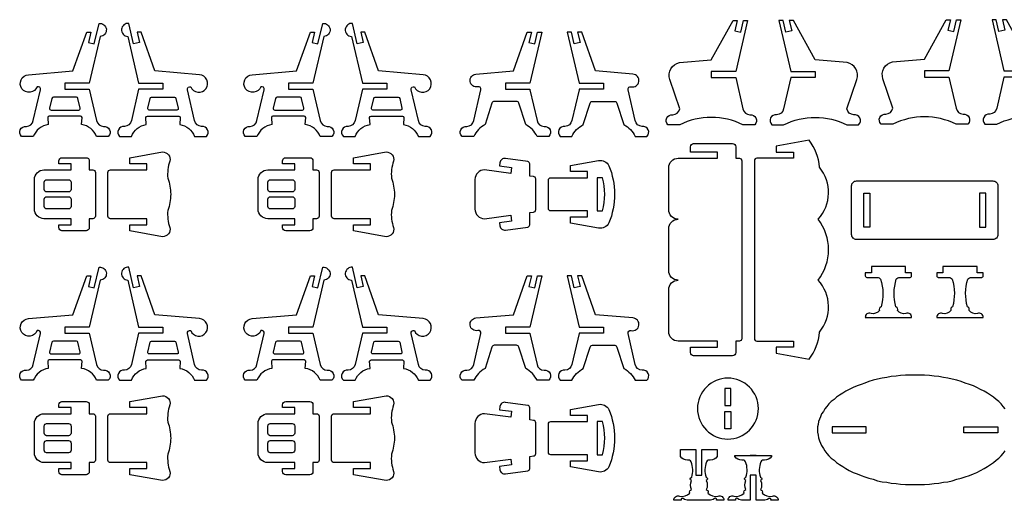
# Model space of a CAD drawing. Extents: x 4832.9 to 4875.3, y 1537.2 to 1563.8.
# Tile 2 of 4: x 4832.9 to 4853.1, y 1553.9 to 1563.7. Entities that reach past the tile are written whole.
import ezdxf

# ---------------------------------------------------------------- set-up
doc = ezdxf.new("R2010")
doc.units = 0
doc.header["$MEASUREMENT"] = 0
doc.layers.add('LAYER1', color=18, linetype='CONTINUOUS')

msp = doc.modelspace()

# ---------------------------------------------------------------- linework, layer by layer
at = {"layer": 'LAYER1'}
for points in [[(4833.861, 1562.37), (4833.861, 1562.308), (4834.361, 1562.308), (4834.51, 1561.666, 0.343544), (4834.652, 1561.547, -0.729626), (4834.751, 1561.341), (4834.51, 1561.341, 0.693778), (4834.51, 1561.341, 0.271498), (4834.203, 1561.584), (4834.213, 1561.73, 0.394231), (4834.183, 1561.758), (4833.539, 1561.758, 0.394231), (4833.509, 1561.73), (4833.518, 1561.584, 0.271498), (4833.212, 1561.341), (4832.971, 1561.341, -0.729626), (4833.07, 1561.547, 0.343544), (4833.212, 1561.666), (4833.359, 1562.299, 0.616854), (4833.292, 1562.359, -0.585378), (4832.98, 1562.321, -0.585378), (4833.111, 1562.607), (4834.026, 1562.684), (4834.308, 1563.483), (4834.392, 1563.483), (4834.342, 1563.267), (4834.464, 1563.239), (4834.561, 1563.658, -0.427759), (4834.711, 1563.538, -0.427759), (4834.584, 1563.394), (4834.361, 1562.433), (4833.861, 1562.433)], [(4835.873, 1562.37), (4835.873, 1562.308), (4835.373, 1562.308), (4835.224, 1561.666, -0.343544), (4835.082, 1561.547, 0.729626), (4834.983, 1561.341), (4835.224, 1561.341, -0.693778), (4835.224, 1561.341, -0.271498), (4835.531, 1561.584), (4835.522, 1561.73, -0.394231), (4835.552, 1561.758), (4836.195, 1561.758, -0.394231), (4836.225, 1561.73), (4836.216, 1561.584, -0.271498), (4836.522, 1561.341), (4836.763, 1561.341, 0.729626), (4836.664, 1561.547, -0.343544), (4836.522, 1561.666), (4836.375, 1562.299, -0.616854), (4836.442, 1562.359, 0.585378), (4836.754, 1562.321, 0.585378), (4836.624, 1562.607), (4835.708, 1562.684), (4835.426, 1563.483), (4835.342, 1563.483), (4835.392, 1563.267), (4835.27, 1563.239), (4835.173, 1563.658, 0.427759), (4835.023, 1563.538, 0.427759), (4835.15, 1563.394), (4835.373, 1562.433), (4835.873, 1562.433)], [(4838.449, 1562.37), (4838.449, 1562.308), (4838.949, 1562.308), (4839.098, 1561.666, 0.343544), (4839.24, 1561.547, -0.729626), (4839.339, 1561.341), (4839.098, 1561.341, 0.693778), (4839.098, 1561.341, 0.271498), (4838.792, 1561.584), (4838.801, 1561.73, 0.394231), (4838.771, 1561.758), (4838.127, 1561.758, 0.394231), (4838.097, 1561.73), (4838.107, 1561.584, 0.271498), (4837.8, 1561.341), (4837.559, 1561.341, -0.729626), (4837.658, 1561.547, 0.343544), (4837.8, 1561.666), (4837.947, 1562.299, 0.616854), (4837.881, 1562.359, -0.585378), (4837.568, 1562.321, -0.585378), (4837.699, 1562.607), (4838.614, 1562.684), (4838.897, 1563.483), (4838.981, 1563.483), (4838.931, 1563.267), (4839.052, 1563.239), (4839.15, 1563.658, -0.427759), (4839.299, 1563.538, -0.427759), (4839.172, 1563.394), (4838.949, 1562.433), (4838.449, 1562.433)], [(4840.462, 1562.37), (4840.462, 1562.308), (4839.962, 1562.308), (4839.813, 1561.666, -0.343544), (4839.671, 1561.547, 0.729626), (4839.572, 1561.341), (4839.813, 1561.341, -0.693778), (4839.813, 1561.341, -0.271498), (4840.119, 1561.584), (4840.11, 1561.73, -0.394231), (4840.14, 1561.758), (4840.784, 1561.758, -0.394231), (4840.813, 1561.73), (4840.804, 1561.584, -0.271498), (4841.111, 1561.341), (4841.352, 1561.341, 0.729626), (4841.253, 1561.547, -0.343544), (4841.111, 1561.666), (4840.964, 1562.299, -0.616854), (4841.03, 1562.359, 0.585378), (4841.343, 1562.321, 0.585378), (4841.212, 1562.607), (4840.296, 1562.684), (4840.014, 1563.483), (4839.93, 1563.483), (4839.98, 1563.267), (4839.858, 1563.239), (4839.761, 1563.658, 0.427759), (4839.612, 1563.538, 0.427759), (4839.739, 1563.394), (4839.962, 1562.433), (4840.462, 1562.433)], [(4847.12, 1562.61), (4847.12, 1562.547), (4847.62, 1562.547), (4847.769, 1561.906, 0.343544), (4847.911, 1561.786, -0.729626), (4848.01, 1561.581), (4847.769, 1561.581, 0.230289), (4846.471, 1561.581), (4846.23, 1561.581, -0.729626), (4846.329, 1561.786, 0.343544), (4846.471, 1561.906), (4846.269, 1562.512, -0.456332), (4846.464, 1562.855), (4847.12, 1562.91), (4847.568, 1563.722), (4847.652, 1563.722), (4847.602, 1563.507), (4847.724, 1563.479), (4847.78, 1563.722), (4847.864, 1563.722), (4847.62, 1562.672), (4847.12, 1562.672)], [(4849.251, 1562.61), (4849.251, 1562.547), (4848.751, 1562.547), (4848.602, 1561.906, -0.343544), (4848.46, 1561.786, 0.729626), (4848.361, 1561.581), (4848.602, 1561.581, -0.230289), (4849.9, 1561.581), (4850.141, 1561.581, 0.729626), (4850.042, 1561.786, -0.343544), (4849.9, 1561.906), (4850.102, 1562.512, 0.456332), (4849.907, 1562.855), (4849.251, 1562.91), (4848.803, 1563.722), (4848.719, 1563.722), (4848.769, 1563.507), (4848.647, 1563.479), (4848.591, 1563.722), (4848.507, 1563.722), (4848.751, 1562.672), (4849.251, 1562.672)], [(4851.492, 1562.623), (4851.492, 1562.56), (4851.992, 1562.56), (4852.141, 1561.919, 0.343544), (4852.283, 1561.8, -0.729626), (4852.382, 1561.594), (4852.141, 1561.594, 0.230289), (4850.843, 1561.594), (4850.602, 1561.594, -0.729626), (4850.701, 1561.8, 0.343544), (4850.843, 1561.919), (4850.641, 1562.525, -0.456332), (4850.836, 1562.868), (4851.492, 1562.923), (4851.939, 1563.735), (4852.023, 1563.735), (4851.973, 1563.52), (4852.095, 1563.492), (4852.152, 1563.735), (4852.236, 1563.735), (4851.992, 1562.685), (4851.492, 1562.685)], [(4853.622, 1562.623), (4853.622, 1562.56), (4853.122, 1562.56), (4852.973, 1561.919, -0.343544), (4852.831, 1561.8, 0.729626), (4852.732, 1561.594), (4852.973, 1561.594, -0.230289), (4854.271, 1561.594), (4854.512, 1561.594, 0.729626), (4854.413, 1561.8, -0.343544), (4854.271, 1561.919), (4854.474, 1562.525, 0.456332), (4854.278, 1562.868), (4853.622, 1562.923), (4853.175, 1563.735), (4853.091, 1563.735), (4853.141, 1563.52), (4853.019, 1563.492), (4852.963, 1563.735), (4852.879, 1563.735), (4853.122, 1562.685), (4853.622, 1562.685)], [(4842.897, 1562.308), (4843.397, 1562.308, 0.04526), (4843.399, 1562.299), (4843.545, 1561.666, 0.343544), (4843.688, 1561.547, -0.729626), (4843.787, 1561.341), (4843.545, 1561.341, 0.157681), (4843.314, 1561.584), (4843.173, 1562.023, 0.325785), (4843.125, 1562.058), (4842.668, 1562.058, 0.325785), (4842.62, 1562.023), (4842.479, 1561.584, 0.157681), (4842.248, 1561.341), (4842.007, 1561.341, -0.729626), (4842.106, 1561.547, 0.343544), (4842.248, 1561.666), (4842.395, 1562.299, 0.616854), (4842.328, 1562.359, -0.432644), (4842.171, 1562.47, -0.432644), (4842.292, 1562.619), (4843.062, 1562.684), (4843.344, 1563.483), (4843.428, 1563.483), (4843.378, 1563.267), (4843.5, 1563.239), (4843.556, 1563.483), (4843.64, 1563.483), (4843.397, 1562.433), (4842.897, 1562.433)], [(4844.909, 1562.308), (4844.409, 1562.308, -0.04526), (4844.407, 1562.299), (4844.26, 1561.666, -0.343544), (4844.118, 1561.547, 0.729626), (4844.019, 1561.341), (4844.26, 1561.341, -0.157681), (4844.492, 1561.584), (4844.633, 1562.023, -0.325785), (4844.68, 1562.058), (4845.138, 1562.058, -0.325785), (4845.185, 1562.023), (4845.326, 1561.584, -0.157681), (4845.558, 1561.341), (4845.799, 1561.341, 0.729626), (4845.7, 1561.547, -0.343544), (4845.558, 1561.666), (4845.411, 1562.299, -0.616854), (4845.478, 1562.359, 0.432644), (4845.634, 1562.47, 0.432644), (4845.513, 1562.619), (4844.744, 1562.684), (4844.462, 1563.483), (4844.378, 1563.483), (4844.428, 1563.267), (4844.306, 1563.239), (4844.249, 1563.483), (4844.165, 1563.483), (4844.409, 1562.433), (4844.909, 1562.433)], [(4833.861, 1562.146), (4833.624, 1562.146, 0.348878), (4833.595, 1562.122), (4833.548, 1561.919, 0.482714), (4833.577, 1561.883), (4834.145, 1561.883, 0.216532), (4834.167, 1561.893, 0.240993), (4834.174, 1561.919), (4834.127, 1562.122, 0.348878), (4834.098, 1562.146)], [(4835.873, 1562.146), (4836.11, 1562.146, -0.348878), (4836.139, 1562.122), (4836.187, 1561.919, -0.482714), (4836.157, 1561.883), (4835.589, 1561.883, -0.216532), (4835.567, 1561.893, -0.240993), (4835.56, 1561.919), (4835.607, 1562.122, -0.348878), (4835.636, 1562.146)], [(4838.449, 1562.146), (4838.212, 1562.146, 0.348878), (4838.183, 1562.122), (4838.136, 1561.919, 0.482714), (4838.165, 1561.883), (4838.733, 1561.883, 0.216532), (4838.756, 1561.893, 0.240993), (4838.762, 1561.919), (4838.715, 1562.122, 0.348878), (4838.686, 1562.146)], [(4840.462, 1562.146), (4840.699, 1562.146, -0.348878), (4840.728, 1562.122), (4840.775, 1561.919, -0.482714), (4840.746, 1561.883), (4840.178, 1561.883, -0.216532), (4840.155, 1561.893, -0.240993), (4840.148, 1561.919), (4840.196, 1562.122, -0.348878), (4840.225, 1562.146)], [(4846.442, 1558.394, -0.414214), (4846.245, 1558.591), (4846.245, 1559.448, -0.414214), (4846.442, 1559.644, -0.414214), (4846.245, 1559.841), (4846.245, 1560.698, -0.414214), (4846.442, 1560.894), (4847.245, 1560.894), (4847.245, 1561.019), (4846.692, 1561.019), (4846.692, 1561.129, -0.414214), (4846.757, 1561.194), (4847.555, 1561.194, -0.414214), (4847.62, 1561.129), (4847.62, 1560.894), (4847.695, 1560.894, -0.414214), (4847.745, 1560.844), (4847.745, 1557.194, -0.414214), (4847.695, 1557.144), (4847.62, 1557.144), (4847.62, 1556.91, -0.414214), (4847.555, 1556.844), (4846.757, 1556.844, -0.414214), (4846.692, 1556.91), (4846.692, 1557.019), (4847.245, 1557.019), (4847.245, 1557.144), (4846.442, 1557.144, -0.414214), (4846.245, 1557.341), (4846.245, 1558.198, -0.414214)], [(4849.336, 1560.709, 0.157436), (4849.124, 1561.262), (4848.452, 1561.144), (4848.452, 1561.019), (4848.802, 1561.019), (4848.802, 1560.894), (4848.052, 1560.894, 0.414214), (4848.002, 1560.844), (4848.002, 1560.394), (4848.002, 1557.194, 0.414214), (4848.052, 1557.144), (4848.802, 1557.144), (4848.802, 1557.019), (4848.452, 1557.019), (4848.452, 1556.894), (4849.124, 1556.776, 0.157436), (4849.336, 1557.329, 0.379394), (4849.308, 1558.394, 0.346118), (4849.308, 1559.644, 0.379394)], [(4834.743, 1560.155), (4834.743, 1560.605, -0.414214), (4834.793, 1560.655), (4835.543, 1560.655), (4835.543, 1560.78), (4835.193, 1560.78), (4835.193, 1560.905), (4835.865, 1561.023, -0.480696), (4836.015, 1560.835, 0.114725), (4835.972, 1560.484, -0.088383), (4836.031, 1560.155, -0.088383), (4835.972, 1559.825, 0.114725), (4836.015, 1559.474, -0.480696), (4835.865, 1559.286), (4835.193, 1559.405), (4835.193, 1559.53), (4835.543, 1559.53), (4835.543, 1559.655), (4834.793, 1559.655, -0.414214), (4834.743, 1559.705)], [(4839.331, 1560.155), (4839.331, 1560.605, -0.414214), (4839.381, 1560.655), (4840.131, 1560.655), (4840.131, 1560.78), (4839.781, 1560.78), (4839.781, 1560.905), (4840.453, 1561.023, -0.480696), (4840.603, 1560.835, 0.114725), (4840.56, 1560.484, -0.088383), (4840.619, 1560.155, -0.088383), (4840.56, 1559.825, 0.114725), (4840.603, 1559.474, -0.480696), (4840.453, 1559.286), (4839.781, 1559.405), (4839.781, 1559.53), (4840.131, 1559.53), (4840.131, 1559.655), (4839.381, 1559.655, -0.414214), (4839.331, 1559.705)], [(4833.432, 1560.655), (4833.986, 1560.655), (4833.986, 1560.78), (4833.736, 1560.78), (4833.736, 1560.839, -0.414214), (4833.801, 1560.905), (4834.295, 1560.905, -0.414214), (4834.361, 1560.839), (4834.361, 1560.655), (4834.436, 1560.655, -0.414214), (4834.486, 1560.605), (4834.486, 1559.705, -0.414214), (4834.436, 1559.655), (4834.361, 1559.655), (4834.361, 1559.47, -0.414214), (4834.295, 1559.405), (4833.801, 1559.405, -0.414214), (4833.736, 1559.47), (4833.736, 1559.53), (4833.986, 1559.53), (4833.986, 1559.655), (4833.432, 1559.655, -0.414214), (4833.236, 1559.851), (4833.236, 1560.458, -0.414214)], [(4838.021, 1560.655), (4838.574, 1560.655), (4838.574, 1560.78), (4838.324, 1560.78), (4838.324, 1560.839, -0.414214), (4838.39, 1560.905), (4838.884, 1560.905, -0.414214), (4838.949, 1560.839), (4838.949, 1560.655), (4839.024, 1560.655, -0.414214), (4839.074, 1560.605), (4839.074, 1559.705, -0.414214), (4839.024, 1559.655), (4838.949, 1559.655), (4838.949, 1559.47, -0.414214), (4838.884, 1559.405), (4838.39, 1559.405, -0.414214), (4838.324, 1559.47), (4838.324, 1559.53), (4838.574, 1559.53), (4838.574, 1559.655), (4838.021, 1559.655, -0.414214), (4837.824, 1559.851), (4837.824, 1560.458, -0.414214)], [(4843.522, 1560.155), (4843.52, 1560.469, 0.414214), (4843.47, 1560.519), (4843.397, 1560.529), (4843.397, 1560.777, 0.375308), (4843.353, 1560.827), (4842.895, 1560.889, 0.414214), (4842.783, 1560.803), (4842.774, 1560.738), (4843.022, 1560.705), (4843.005, 1560.582), (4842.468, 1560.655, 0.414214), (4842.272, 1560.458), (4842.272, 1560.155), (4842.272, 1559.851, 0.414214), (4842.468, 1559.655), (4843.005, 1559.727), (4843.022, 1559.605), (4842.774, 1559.571), (4842.783, 1559.506, 0.414214), (4842.895, 1559.421), (4843.353, 1559.483, 0.375308), (4843.397, 1559.532), (4843.397, 1559.78), (4843.47, 1559.79, 0.414214), (4843.52, 1559.84)], [(4845.132, 1560.155, -0.101097), (4845.019, 1559.567, -0.327051), (4844.807, 1559.463), (4844.229, 1559.565), (4844.229, 1559.69), (4844.579, 1559.69), (4844.579, 1559.815), (4843.829, 1559.815, -0.414214), (4843.779, 1559.865), (4843.779, 1560.155), (4843.779, 1560.445, -0.414214), (4843.829, 1560.495), (4844.579, 1560.495), (4844.579, 1560.62), (4844.229, 1560.62), (4844.229, 1560.745), (4844.807, 1560.846, -0.327051), (4845.019, 1560.742, -0.101097)], [(4833.986, 1560.405), (4833.986, 1560.255, -0.414214), (4833.936, 1560.205), (4833.486, 1560.205, -0.414214), (4833.436, 1560.255), (4833.436, 1560.405, -0.414214), (4833.486, 1560.455), (4833.936, 1560.455, -0.414214)], [(4838.574, 1560.405), (4838.574, 1560.255, -0.414214), (4838.524, 1560.205), (4838.074, 1560.205, -0.414214), (4838.024, 1560.255), (4838.024, 1560.405, -0.414214), (4838.074, 1560.455), (4838.524, 1560.455, -0.414214)], [(4844.89, 1559.815, 0.124363), (4844.89, 1560.495), (4844.779, 1560.495), (4844.779, 1559.815)], [(4850.097, 1560.429), (4852.897, 1560.429, -0.414214), (4852.997, 1560.329), (4852.997, 1559.329, -0.414214), (4852.897, 1559.229), (4850.097, 1559.229, -0.414214), (4849.997, 1559.329), (4849.997, 1560.329, -0.414214)], [(4833.986, 1560.055), (4833.986, 1559.905, -0.414214), (4833.936, 1559.855), (4833.486, 1559.855, -0.414214), (4833.436, 1559.905), (4833.436, 1560.055, -0.414214), (4833.486, 1560.105), (4833.936, 1560.105, -0.414214)], [(4838.574, 1560.055), (4838.574, 1559.905, -0.414214), (4838.524, 1559.855), (4838.074, 1559.855, -0.414214), (4838.024, 1559.905), (4838.024, 1560.055, -0.414214), (4838.074, 1560.105), (4838.524, 1560.105, -0.414214)], [(4833.861, 1557.37), (4833.861, 1557.308), (4834.361, 1557.308), (4834.51, 1556.666, 0.343544), (4834.652, 1556.547, -0.729626), (4834.751, 1556.341), (4834.51, 1556.341, 0.693778), (4834.51, 1556.341, 0.271498), (4834.203, 1556.584), (4834.213, 1556.73, 0.394231), (4834.183, 1556.758), (4833.539, 1556.758, 0.394231), (4833.509, 1556.73), (4833.518, 1556.584, 0.271498), (4833.212, 1556.341), (4832.971, 1556.341, -0.729626), (4833.07, 1556.547, 0.343544), (4833.212, 1556.666), (4833.359, 1557.299, 0.616854), (4833.292, 1557.359, -0.585378), (4832.98, 1557.321, -0.585378), (4833.111, 1557.607), (4834.026, 1557.684), (4834.308, 1558.483), (4834.392, 1558.483), (4834.342, 1558.267), (4834.464, 1558.239), (4834.561, 1558.658, -0.427759), (4834.711, 1558.538, -0.427759), (4834.584, 1558.394), (4834.361, 1557.433), (4833.861, 1557.433)], [(4835.873, 1557.37), (4835.873, 1557.308), (4835.373, 1557.308), (4835.224, 1556.666, -0.343544), (4835.082, 1556.547, 0.729626), (4834.983, 1556.341), (4835.224, 1556.341, -0.693778), (4835.224, 1556.341, -0.271498), (4835.531, 1556.584), (4835.522, 1556.73, -0.394231), (4835.552, 1556.758), (4836.195, 1556.758, -0.394231), (4836.225, 1556.73), (4836.216, 1556.584, -0.271498), (4836.522, 1556.341), (4836.763, 1556.341, 0.729626), (4836.664, 1556.547, -0.343544), (4836.522, 1556.666), (4836.375, 1557.299, -0.616854), (4836.442, 1557.359, 0.585378), (4836.754, 1557.321, 0.585378), (4836.624, 1557.607), (4835.708, 1557.684), (4835.426, 1558.483), (4835.342, 1558.483), (4835.392, 1558.267), (4835.27, 1558.239), (4835.173, 1558.658, 0.427759), (4835.023, 1558.538, 0.427759), (4835.15, 1558.394), (4835.373, 1557.433), (4835.873, 1557.433)], [(4838.449, 1557.37), (4838.449, 1557.308), (4838.949, 1557.308), (4839.098, 1556.666, 0.343544), (4839.24, 1556.547, -0.729626), (4839.339, 1556.341), (4839.098, 1556.341, 0.693778), (4839.098, 1556.341, 0.271498), (4838.792, 1556.584), (4838.801, 1556.73, 0.394231), (4838.771, 1556.758), (4838.127, 1556.758, 0.394231), (4838.097, 1556.73), (4838.107, 1556.584, 0.271498), (4837.8, 1556.341), (4837.559, 1556.341, -0.729626), (4837.658, 1556.547, 0.343544), (4837.8, 1556.666), (4837.947, 1557.299, 0.616854), (4837.881, 1557.359, -0.585378), (4837.568, 1557.321, -0.585378), (4837.699, 1557.607), (4838.614, 1557.684), (4838.897, 1558.483), (4838.981, 1558.483), (4838.931, 1558.267), (4839.052, 1558.239), (4839.15, 1558.658, -0.427759), (4839.299, 1558.538, -0.427759), (4839.172, 1558.394), (4838.949, 1557.433), (4838.449, 1557.433)], [(4840.462, 1557.37), (4840.462, 1557.308), (4839.962, 1557.308), (4839.813, 1556.666, -0.343544), (4839.671, 1556.547, 0.729626), (4839.572, 1556.341), (4839.813, 1556.341, -0.693778), (4839.813, 1556.341, -0.271498), (4840.119, 1556.584), (4840.11, 1556.73, -0.394231), (4840.14, 1556.758), (4840.784, 1556.758, -0.394231), (4840.813, 1556.73), (4840.804, 1556.584, -0.271498), (4841.111, 1556.341), (4841.352, 1556.341, 0.729626), (4841.253, 1556.547, -0.343544), (4841.111, 1556.666), (4840.964, 1557.299, -0.616854), (4841.03, 1557.359, 0.585378), (4841.343, 1557.321, 0.585378), (4841.212, 1557.607), (4840.296, 1557.684), (4840.014, 1558.483), (4839.93, 1558.483), (4839.98, 1558.267), (4839.858, 1558.239), (4839.761, 1558.658, 0.427759), (4839.612, 1558.538, 0.427759), (4839.739, 1558.394), (4839.962, 1557.433), (4840.462, 1557.433)], [(4850.753, 1557.627), (4851.228, 1557.627, 0.570657), (4851.112, 1557.71, -0.289506), (4850.939, 1557.774, 0.497317), (4850.906, 1557.846, 0.217136), (4850.906, 1557.846, -0.145354), (4850.914, 1558.415, -0.281118), (4850.987, 1558.452), (4851.198, 1558.452, 0.414214), (4851.228, 1558.482), (4851.228, 1558.547), (4851.103, 1558.547), (4851.103, 1558.672), (4850.816, 1558.672), (4850.753, 1558.672), (4850.691, 1558.672), (4850.403, 1558.672), (4850.403, 1558.547), (4850.278, 1558.547), (4850.278, 1558.482, 0.414214), (4850.308, 1558.452), (4850.519, 1558.452, -0.281118), (4850.593, 1558.415, -0.145354), (4850.601, 1557.846, 0.217136), (4850.601, 1557.846, 0.497317), (4850.567, 1557.774, -0.289506), (4850.395, 1557.71, 0.570657), (4850.278, 1557.627)], [(4852.221, 1557.627), (4852.695, 1557.627, 0.570657), (4852.579, 1557.71, -0.289506), (4852.406, 1557.774, 0.497317), (4852.373, 1557.846, 0.217136), (4852.373, 1557.846, -0.145354), (4852.381, 1558.415, -0.281118), (4852.455, 1558.452), (4852.666, 1558.452, 0.414214), (4852.696, 1558.482), (4852.696, 1558.547), (4852.571, 1558.547), (4852.571, 1558.672), (4852.283, 1558.672), (4852.221, 1558.672), (4852.158, 1558.672), (4851.87, 1558.672), (4851.87, 1558.547), (4851.745, 1558.547), (4851.745, 1558.482, 0.414214), (4851.775, 1558.452), (4851.987, 1558.452, -0.281118), (4852.06, 1558.415, -0.145354), (4852.068, 1557.846, 0.217136), (4852.068, 1557.846, 0.497317), (4852.035, 1557.774, -0.289506), (4851.862, 1557.71, 0.570657), (4851.746, 1557.627)], [(4842.897, 1557.308), (4843.397, 1557.308, 0.04526), (4843.399, 1557.299), (4843.545, 1556.666, 0.343544), (4843.688, 1556.547, -0.729626), (4843.787, 1556.341), (4843.545, 1556.341, 0.157681), (4843.314, 1556.584), (4843.173, 1557.023, 0.325785), (4843.125, 1557.058), (4842.668, 1557.058, 0.325785), (4842.62, 1557.023), (4842.479, 1556.584, 0.157681), (4842.248, 1556.341), (4842.007, 1556.341, -0.729626), (4842.106, 1556.547, 0.343544), (4842.248, 1556.666), (4842.395, 1557.299, 0.616854), (4842.328, 1557.359, -0.432644), (4842.171, 1557.47, -0.432644), (4842.292, 1557.619), (4843.062, 1557.684), (4843.344, 1558.483), (4843.428, 1558.483), (4843.378, 1558.267), (4843.5, 1558.239), (4843.556, 1558.483), (4843.64, 1558.483), (4843.397, 1557.433), (4842.897, 1557.433)], [(4844.909, 1557.308), (4844.409, 1557.308, -0.04526), (4844.407, 1557.299), (4844.26, 1556.666, -0.343544), (4844.118, 1556.547, 0.729626), (4844.019, 1556.341), (4844.26, 1556.341, -0.157681), (4844.492, 1556.584), (4844.633, 1557.023, -0.325785), (4844.68, 1557.058), (4845.138, 1557.058, -0.325785), (4845.185, 1557.023), (4845.326, 1556.584, -0.157681), (4845.558, 1556.341), (4845.799, 1556.341, 0.729626), (4845.7, 1556.547, -0.343544), (4845.558, 1556.666), (4845.411, 1557.299, -0.616854), (4845.478, 1557.359, 0.432644), (4845.634, 1557.47, 0.432644), (4845.513, 1557.619), (4844.744, 1557.684), (4844.462, 1558.483), (4844.378, 1558.483), (4844.428, 1558.267), (4844.306, 1558.239), (4844.249, 1558.483), (4844.165, 1558.483), (4844.409, 1557.433), (4844.909, 1557.433)], [(4833.861, 1557.146), (4833.624, 1557.146, 0.348878), (4833.595, 1557.122), (4833.548, 1556.919, 0.482714), (4833.577, 1556.883), (4834.145, 1556.883, 0.216532), (4834.167, 1556.893, 0.240993), (4834.174, 1556.919), (4834.127, 1557.122, 0.348878), (4834.098, 1557.146)], [(4835.873, 1557.146), (4836.11, 1557.146, -0.348878), (4836.139, 1557.122), (4836.187, 1556.919, -0.482714), (4836.157, 1556.883), (4835.589, 1556.883, -0.216532), (4835.567, 1556.893, -0.240993), (4835.56, 1556.919), (4835.607, 1557.122, -0.348878), (4835.636, 1557.146)], [(4838.449, 1557.146), (4838.212, 1557.146, 0.348878), (4838.183, 1557.122), (4838.136, 1556.919, 0.482714), (4838.165, 1556.883), (4838.733, 1556.883, 0.216532), (4838.756, 1556.893, 0.240993), (4838.762, 1556.919), (4838.715, 1557.122, 0.348878), (4838.686, 1557.146)], [(4840.462, 1557.146), (4840.699, 1557.146, -0.348878), (4840.728, 1557.122), (4840.775, 1556.919, -0.482714), (4840.746, 1556.883), (4840.178, 1556.883, -0.216532), (4840.155, 1556.893, -0.240993), (4840.148, 1556.919), (4840.196, 1557.122, -0.348878), (4840.225, 1557.146)], [(4847.46, 1556.385, 0.414214), (4846.835, 1555.76, 0.414214), (4847.46, 1555.135, 0.414214), (4848.085, 1555.76, 0.414214)], [(4833.432, 1555.655), (4833.986, 1555.655), (4833.986, 1555.78), (4833.736, 1555.78), (4833.736, 1555.839, -0.414214), (4833.801, 1555.905), (4834.295, 1555.905, -0.414214), (4834.361, 1555.839), (4834.361, 1555.655), (4834.436, 1555.655, -0.414214), (4834.486, 1555.605), (4834.486, 1554.705, -0.414214), (4834.436, 1554.655), (4834.361, 1554.655), (4834.361, 1554.47, -0.414214), (4834.295, 1554.405), (4833.801, 1554.405, -0.414214), (4833.736, 1554.47), (4833.736, 1554.53), (4833.986, 1554.53), (4833.986, 1554.655), (4833.432, 1554.655, -0.414214), (4833.236, 1554.851), (4833.236, 1555.458, -0.414214)], [(4834.743, 1555.155), (4834.743, 1555.605, -0.414214), (4834.793, 1555.655), (4835.543, 1555.655), (4835.543, 1555.78), (4835.193, 1555.78), (4835.193, 1555.905), (4835.865, 1556.023, -0.480696), (4836.015, 1555.835, 0.114725), (4835.972, 1555.484, -0.088383), (4836.031, 1555.155, -0.088383), (4835.972, 1554.825, 0.114725), (4836.015, 1554.474, -0.480696), (4835.865, 1554.286), (4835.193, 1554.405), (4835.193, 1554.53), (4835.543, 1554.53), (4835.543, 1554.655), (4834.793, 1554.655, -0.414214), (4834.743, 1554.705)], [(4838.021, 1555.655), (4838.574, 1555.655), (4838.574, 1555.78), (4838.324, 1555.78), (4838.324, 1555.839, -0.414214), (4838.39, 1555.905), (4838.884, 1555.905, -0.414214), (4838.949, 1555.839), (4838.949, 1555.655), (4839.024, 1555.655, -0.414214), (4839.074, 1555.605), (4839.074, 1554.705, -0.414214), (4839.024, 1554.655), (4838.949, 1554.655), (4838.949, 1554.47, -0.414214), (4838.884, 1554.405), (4838.39, 1554.405, -0.414214), (4838.324, 1554.47), (4838.324, 1554.53), (4838.574, 1554.53), (4838.574, 1554.655), (4838.021, 1554.655, -0.414214), (4837.824, 1554.851), (4837.824, 1555.458, -0.414214)], [(4839.331, 1555.155), (4839.331, 1555.605, -0.414214), (4839.381, 1555.655), (4840.131, 1555.655), (4840.131, 1555.78), (4839.781, 1555.78), (4839.781, 1555.905), (4840.453, 1556.023, -0.480696), (4840.603, 1555.835, 0.114725), (4840.56, 1555.484, -0.088383), (4840.619, 1555.155, -0.088383), (4840.56, 1554.825, 0.114725), (4840.603, 1554.474, -0.480696), (4840.453, 1554.286), (4839.781, 1554.405), (4839.781, 1554.53), (4840.131, 1554.53), (4840.131, 1554.655), (4839.381, 1554.655, -0.414214), (4839.331, 1554.705)], [(4843.522, 1555.155), (4843.52, 1555.469, 0.414214), (4843.47, 1555.519), (4843.397, 1555.529), (4843.397, 1555.777, 0.375308), (4843.353, 1555.827), (4842.895, 1555.889, 0.414214), (4842.783, 1555.803), (4842.774, 1555.738), (4843.022, 1555.705), (4843.005, 1555.582), (4842.468, 1555.655, 0.414214), (4842.272, 1555.458), (4842.272, 1555.155), (4842.272, 1554.851, 0.414214), (4842.468, 1554.655), (4843.005, 1554.727), (4843.022, 1554.605), (4842.774, 1554.571), (4842.783, 1554.506, 0.414214), (4842.895, 1554.421), (4843.353, 1554.483, 0.375308), (4843.397, 1554.532), (4843.397, 1554.78), (4843.47, 1554.79, 0.414214), (4843.52, 1554.84)], [(4845.132, 1555.155, -0.101097), (4845.019, 1554.567, -0.327051), (4844.807, 1554.463), (4844.229, 1554.565), (4844.229, 1554.69), (4844.579, 1554.69), (4844.579, 1554.815), (4843.829, 1554.815, -0.414214), (4843.779, 1554.865), (4843.779, 1555.155), (4843.779, 1555.445, -0.414214), (4843.829, 1555.495), (4844.579, 1555.495), (4844.579, 1555.62), (4844.229, 1555.62), (4844.229, 1555.745), (4844.807, 1555.846, -0.327051), (4845.019, 1555.742, -0.101097)], [(4844.89, 1554.815, 0.124363), (4844.89, 1555.495), (4844.779, 1555.495), (4844.779, 1554.815)], [(4833.986, 1555.405), (4833.986, 1555.255, -0.414214), (4833.936, 1555.205), (4833.486, 1555.205, -0.414214), (4833.436, 1555.255), (4833.436, 1555.405, -0.414214), (4833.486, 1555.455), (4833.936, 1555.455, -0.414214)], [(4838.574, 1555.405), (4838.574, 1555.255, -0.414214), (4838.524, 1555.205), (4838.074, 1555.205, -0.414214), (4838.024, 1555.255), (4838.024, 1555.405, -0.414214), (4838.074, 1555.455), (4838.524, 1555.455, -0.414214)], [(4833.986, 1555.055), (4833.986, 1554.905, -0.414214), (4833.936, 1554.855), (4833.486, 1554.855, -0.414214), (4833.436, 1554.905), (4833.436, 1555.055, -0.414214), (4833.486, 1555.105), (4833.936, 1555.105, -0.414214)], [(4838.574, 1555.055), (4838.574, 1554.905, -0.414214), (4838.524, 1554.855), (4838.074, 1554.855, -0.414214), (4838.024, 1554.905), (4838.024, 1555.055, -0.414214), (4838.074, 1555.105), (4838.524, 1555.105, -0.414214)], [(4847.239, 1554.78, -0.301445), (4847.098, 1554.705, 0.346418), (4847.02, 1554.668, 0.169376), (4847.011, 1554.355, -0.755968), (4847.017, 1554.283, -0.217136), (4847.017, 1554.1, -0.497317), (4847.05, 1554.027, 0.242348), (4847.26, 1553.963, -0.570657), (4847.377, 1553.88), (4847.229, 1553.88, 0.75881), (4847.184, 1553.915, -0.158853), (4847.077, 1553.88), (4846.652, 1553.88, -0.158853), (4846.544, 1553.915, 0.75881), (4846.5, 1553.88), (4846.352, 1553.88, -0.570657), (4846.468, 1553.963, 0.242348), (4846.678, 1554.027, -0.497317), (4846.712, 1554.1, -0.217136), (4846.712, 1554.283, -0.755968), (4846.717, 1554.355, 0.169376), (4846.708, 1554.668, 0.346418), (4846.63, 1554.705, -0.301445), (4846.489, 1554.78), (4846.489, 1554.925), (4846.802, 1554.925), (4846.802, 1554.393), (4846.927, 1554.393), (4846.927, 1554.925), (4847.239, 1554.925)], [(4848.354, 1554.78, -0.301445), (4848.212, 1554.705, 0.346418), (4848.135, 1554.668, 0.169376), (4848.126, 1554.355, -0.755968), (4848.131, 1554.283, -0.217136), (4848.131, 1554.1, -0.497317), (4848.164, 1554.027, 0.242348), (4848.375, 1553.963, -0.570657), (4848.491, 1553.88), (4848.343, 1553.88, 0.75881), (4848.299, 1553.915, -0.158853), (4848.191, 1553.88), (4848.041, 1553.88), (4848.041, 1554.393), (4847.916, 1554.393), (4847.916, 1553.88), (4847.766, 1553.88, -0.158853), (4847.659, 1553.915, 0.75881), (4847.614, 1553.88), (4847.466, 1553.88, -0.570657), (4847.583, 1553.963, 0.242348), (4847.793, 1554.027, -0.497317), (4847.826, 1554.1, -0.217136), (4847.826, 1554.283, -0.755968), (4847.831, 1554.355, 0.169376), (4847.823, 1554.668, 0.346418), (4847.745, 1554.705, -0.301445), (4847.604, 1554.78), (4847.604, 1554.8), (4848.354, 1554.8)]]:
    msp.add_lwpolyline(points, format="xyb", close=True, dxfattribs=at)
for points in [[(4850.247, 1560.179), (4850.372, 1560.179), (4850.372, 1559.479), (4850.247, 1559.479)], [(4852.747, 1560.179), (4852.622, 1560.179), (4852.622, 1559.479), (4852.747, 1559.479)], [(4847.522, 1556.173), (4847.397, 1556.173), (4847.397, 1555.823), (4847.522, 1555.823)], [(4847.522, 1555.348), (4847.397, 1555.348), (4847.397, 1555.698), (4847.522, 1555.698)], [(4849.598, 1555.387), (4849.598, 1555.262), (4850.298, 1555.262), (4850.298, 1555.387)], [(4852.998, 1555.387), (4852.998, 1555.262), (4852.298, 1555.262), (4852.298, 1555.387)]]:
    msp.add_lwpolyline(points, close=True, dxfattribs=at)
for points in [[(4853.145, 1555.755), (4853.105, 1555.805), (4853.065, 1555.855), (4853.015, 1555.905), (4852.965, 1555.945), (4852.905, 1555.995), (4852.845, 1556.035), (4852.785, 1556.075), (4852.715, 1556.115), (4852.644, 1556.155), (4852.564, 1556.195), (4852.494, 1556.225), (4852.414, 1556.255), (4852.324, 1556.285), (4852.244, 1556.315), (4852.154, 1556.345), (4852.063, 1556.366), (4851.973, 1556.386), (4851.883, 1556.396), (4851.783, 1556.416), (4851.693, 1556.426), (4851.593, 1556.436), (4851.493, 1556.446), (4851.392, 1556.446), (4851.302, 1556.446), (4851.202, 1556.446), (4851.102, 1556.446), (4851.002, 1556.436), (4850.912, 1556.426), (4850.811, 1556.416), (4850.721, 1556.396), (4850.621, 1556.386), (4850.531, 1556.366), (4850.441, 1556.345), (4850.351, 1556.315), (4850.271, 1556.285), (4850.19, 1556.255), (4850.11, 1556.225), (4850.03, 1556.195), (4849.95, 1556.155), (4849.88, 1556.115), (4849.82, 1556.075), (4849.75, 1556.035), (4849.69, 1555.995), (4849.64, 1555.945), (4849.58, 1555.905), (4849.529, 1555.855), (4849.489, 1555.805), (4849.449, 1555.755), (4849.419, 1555.704), (4849.379, 1555.654), (4849.359, 1555.594), (4849.339, 1555.544), (4849.319, 1555.494), (4849.309, 1555.434), (4849.299, 1555.384), (4849.299, 1555.324), (4849.299, 1555.274), (4849.309, 1555.214), (4849.319, 1555.164), (4849.339, 1555.103), (4849.359, 1555.053), (4849.379, 1555.003), (4849.419, 1554.943), (4849.449, 1554.893), (4849.489, 1554.843), (4849.529, 1554.793), (4849.58, 1554.743), (4849.64, 1554.703), (4849.69, 1554.653), (4849.75, 1554.613), (4849.82, 1554.573), (4849.88, 1554.533), (4849.95, 1554.493), (4850.03, 1554.452), (4850.11, 1554.422), (4850.19, 1554.392), (4850.271, 1554.362), (4850.351, 1554.332), (4850.441, 1554.312), (4850.531, 1554.282), (4850.621, 1554.262), (4850.721, 1554.252), (4850.811, 1554.232), (4850.912, 1554.222), (4851.002, 1554.212), (4851.102, 1554.202), (4851.202, 1554.202), (4851.302, 1554.202), (4851.392, 1554.202), (4851.493, 1554.202), (4851.593, 1554.212), (4851.693, 1554.222), (4851.783, 1554.232), (4851.883, 1554.252), (4851.973, 1554.262), (4852.063, 1554.282), (4852.154, 1554.312), (4852.244, 1554.332), (4852.324, 1554.362), (4852.414, 1554.392), (4852.494, 1554.422), (4852.564, 1554.452), (4852.644, 1554.493), (4852.715, 1554.533), (4852.785, 1554.573), (4852.845, 1554.613), (4852.905, 1554.653), (4852.965, 1554.703), (4853.015, 1554.743), (4853.065, 1554.793), (4853.105, 1554.843), (4853.145, 1554.893)], [(4848.041, 1554.8), (4847.916, 1554.8)]]:
    msp.add_lwpolyline(points, dxfattribs=at)

doc.saveas('drawing.dxf')
